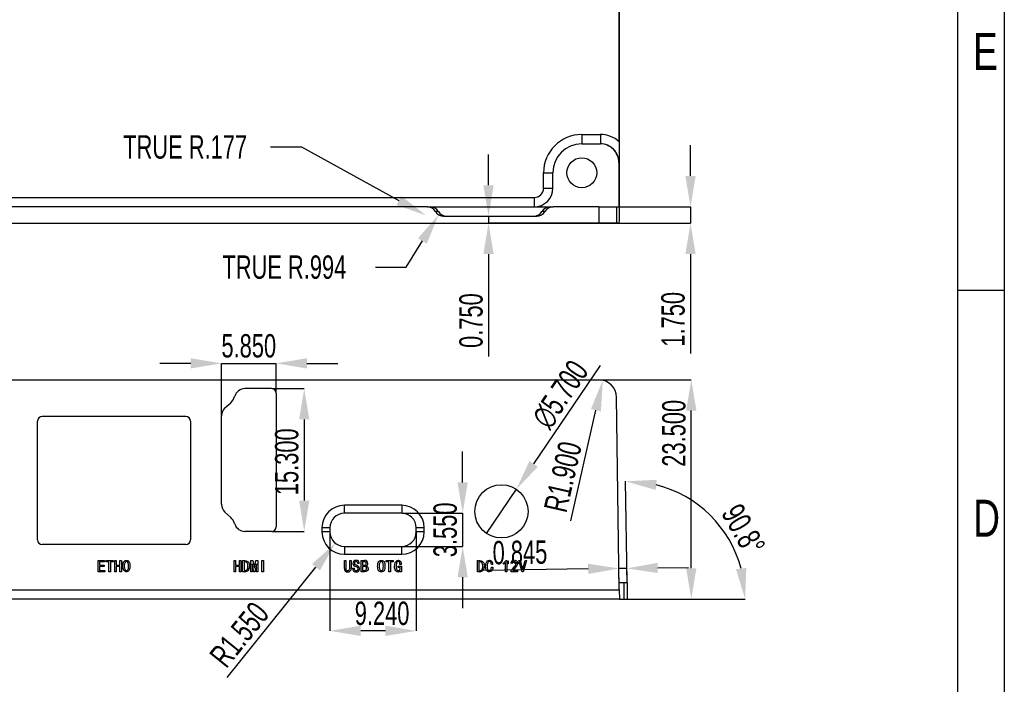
# Model space of a CAD drawing. Header units: millimetres. Extents: x 0 to 210, y 0 to 297.
# Tile 6 of 7: x 105 to 210, y 156 to 227. Entities that reach past the tile are written whole.
import ezdxf

# ---------------------------------------------------------------- set-up
doc = ezdxf.new("R2010")
doc.units = ezdxf.units.MM
doc.header["$PDSIZE"] = -1
doc.styles.add('SLDTEXTSTYLE1', font='TXT', dxfattribs={"width": 0.7})
doc.styles.add('SLDTEXTSTYLE2', font='TXT', dxfattribs={"width": 0.75})
doc.dimstyles.new('SLDDIMSTYLE1', dxfattribs={"dimtxt": 2.5, "dimasz": 3.302, "dimexe": 0, "dimexo": 0.0625, "dimtad": 1, "dimdec": 3, "dimrnd": 1e-09, "dimzin": 0, "dimdsep": 46, "dimtxsty": 'SLDTEXTSTYLE1', "dimsah": 1, "dimcen": 0.09, "dimadec": 0, "dimazin": 0, "dimtfac": 1, "dimtdec": 3, "dimtmove": 0, "dimatfit": 0, "dimfxl": 1, "dimfrac": 2, "dimtolj": 1, "dimtzin": 12, "dimarcsym": 0})
doc.dimstyles.new('SLDDIMSTYLE10', dxfattribs={"dimtxt": 2.5, "dimasz": 3.302, "dimexe": 0, "dimexo": 0.0625, "dimtad": 1, "dimdec": 4, "dimzin": 12, "dimdsep": 46, "dimtxsty": 'SLDTEXTSTYLE1', "dimsah": 1, "dimcen": 0.09, "dimadec": 3, "dimazin": 3, "dimtfac": 1, "dimtdec": 3, "dimtofl": 0, "dimtmove": 0, "dimatfit": 3, "dimfxl": 1, "dimfrac": 2, "dimtolj": 1, "dimtzin": 12, "dimarcsym": 0})
doc.dimstyles.new('SLDDIMSTYLE11', dxfattribs={"dimtxt": 2.5, "dimasz": 3.302, "dimexe": 0, "dimexo": 0.0625, "dimtad": 1, "dimdec": 3, "dimrnd": 1e-09, "dimzin": 4, "dimdsep": 46, "dimtxsty": 'SLDTEXTSTYLE1', "dimsah": 1, "dimcen": 0, "dimadec": 0, "dimazin": 1, "dimtfac": 1, "dimtdec": 3, "dimtofl": 0, "dimtmove": 0, "dimatfit": 3, "dimfxl": 1, "dimfrac": 2, "dimtolj": 1, "dimtzin": 12, "dimarcsym": 0})
doc.dimstyles.new('SLDDIMSTYLE12', dxfattribs={"dimtxt": 2.5, "dimasz": 3.302, "dimexe": 0, "dimexo": 0.0625, "dimtad": 1, "dimdec": 3, "dimrnd": 1e-09, "dimzin": 4, "dimdsep": 46, "dimtxsty": 'SLDTEXTSTYLE1', "dimblk1": 'NONE', "dimsah": 1, "dimcen": 0, "dimadec": 0, "dimazin": 1, "dimtfac": 1, "dimtdec": 3, "dimtmove": 0, "dimatfit": 3, "dimldrblk": 'NONE', "dimfxl": 1, "dimfrac": 2, "dimtolj": 1, "dimtzin": 12, "dimarcsym": 0})
doc.dimstyles.new('SLDDIMSTYLE13', dxfattribs={"dimtxt": 2.5, "dimasz": 3.302, "dimexe": 0, "dimexo": 0.0625, "dimtad": 1, "dimdec": 3, "dimrnd": 1e-09, "dimzin": 4, "dimdsep": 46, "dimtxsty": 'SLDTEXTSTYLE1', "dimsah": 1, "dimcen": 0, "dimadec": 0, "dimazin": 1, "dimtfac": 1, "dimtdec": 3, "dimtofl": 0, "dimtmove": 1, "dimatfit": 3, "dimfxl": 1, "dimfrac": 2, "dimtolj": 1, "dimtzin": 12, "dimarcsym": 0})
doc.dimstyles.new('SLDDIMSTYLE5', dxfattribs={"dimtxt": 2.5, "dimasz": 3.302, "dimexe": 0, "dimexo": 0.0625, "dimtad": 1, "dimdec": 3, "dimrnd": 1e-09, "dimzin": 4, "dimdsep": 46, "dimtxsty": 'SLDTEXTSTYLE1', "dimsah": 1, "dimcen": 0.09, "dimadec": 0, "dimazin": 1, "dimtfac": 1, "dimtdec": 3, "dimtmove": 0, "dimatfit": 0, "dimfxl": 1, "dimfrac": 2, "dimtolj": 1, "dimtzin": 12, "dimarcsym": 0})
doc.dimstyles.new('SLDDIMSTYLE6', dxfattribs={"dimtxt": 2.5, "dimasz": 3.302, "dimexe": 0, "dimexo": 0.0625, "dimtad": 0, "dimtih": 1, "dimtoh": 1, "dimdec": 3, "dimrnd": 1e-09, "dimzin": 4, "dimdsep": 46, "dimtxsty": 'SLDTEXTSTYLE1', "dimsah": 1, "dimcen": 0, "dimadec": 0, "dimazin": 1, "dimtfac": 1, "dimtdec": 3, "dimtofl": 0, "dimtmove": 0, "dimatfit": 3, "dimfxl": 1, "dimfrac": 2, "dimtolj": 1, "dimtzin": 12, "dimarcsym": 0})
doc.dimstyles.new('SLDDIMSTYLE8', dxfattribs={"dimtxt": 2.5, "dimasz": 3.302, "dimexe": 0, "dimexo": 0.0625, "dimtad": 1, "dimdec": 3, "dimrnd": 1e-09, "dimdsep": 46, "dimtxsty": 'SLDTEXTSTYLE1', "dimsah": 1, "dimcen": 0.09, "dimadec": 0, "dimazin": 2, "dimtfac": 1, "dimtdec": 3, "dimtmove": 0, "dimatfit": 0, "dimfxl": 1, "dimfrac": 2, "dimtolj": 1, "dimtzin": 12, "dimarcsym": 0})

# ---------------------------------------------------------------- blocks, each defined once
blk = doc.blocks.new('_D_7')
at = {"color": 0, "linetype": 'Continuous', "lineweight": -2, "transparency": 16777216}
for p, q in [((176.39, 210.73), (176.39, 214.03)), ((168.77, 207.43), (176.39, 207.43)), ((176.39, 207.43), (176.39, 205.68)), ((166.63, 205.68), (176.39, 205.68)), ((176.39, 202.37), (176.39, 191.7))]:
    blk.add_line(p, q, dxfattribs=at)
at = {"color": 0, "linetype": 'Continuous', "transparency": 16777216}
for points in [[(175.84, 210.73), (176.94, 210.73), (176.39, 207.43)], [(175.84, 202.37), (176.94, 202.37), (176.39, 205.68)]]:
    blk.add_solid(points, dxfattribs=at)
at = {"layer": 'Defpoints', "color": 0, "linetype": 'Continuous', "transparency": 16777216}
for p in [(168.71, 207.43), (166.57, 205.68), (176.39, 205.68)]:
    blk.add_point(p, dxfattribs=at)
at = {"color": 0, "linetype": 'Continuous', "lineweight": -3, "transparency": 16777216, "insert": (173.26, 195.38), "char_height": 2.5, "attachment_point": 2, "rotation": 90, "style": 'SLDTEXTSTYLE1'}
blk.add_mtext('\\A1;1.750', dxfattribs=at)
blk = doc.blocks.new('_D_8')
at = {"color": 0, "linetype": 'Continuous', "lineweight": -2, "transparency": 16777216}
for p, q in [((154.75, 209.73), (154.75, 213.03)), ((150, 206.43), (154.75, 206.43)), ((154.75, 206.43), (154.75, 205.68)), ((166.5, 205.68), (154.75, 205.68)), ((154.75, 202.37), (154.75, 191.4))]:
    blk.add_line(p, q, dxfattribs=at)
at = {"color": 0, "linetype": 'Continuous', "transparency": 16777216}
for points in [[(154.2, 209.73), (155.3, 209.73), (154.75, 206.43)], [(154.2, 202.37), (155.3, 202.37), (154.75, 205.68)]]:
    blk.add_solid(points, dxfattribs=at)
at = {"layer": 'Defpoints', "color": 0, "linetype": 'Continuous', "transparency": 16777216}
for p in [(149.93, 206.43), (154.75, 205.68), (166.57, 205.68)]:
    blk.add_point(p, dxfattribs=at)
at = {"color": 0, "linetype": 'Continuous', "lineweight": -3, "transparency": 16777216, "insert": (151.62, 195.24), "char_height": 2.5, "attachment_point": 2, "rotation": 90, "style": 'SLDTEXTSTYLE1'}
blk.add_mtext('\\A1;0.750', dxfattribs=at)
blk = doc.blocks.new('_D_9')
at = {"color": 0, "linetype": 'Continuous', "lineweight": -2, "transparency": 16777216}
for p, q in [((145.93, 200.97), (147.67, 203.77)), ((142.63, 200.97), (145.93, 200.97))]:
    blk.add_line(p, q, dxfattribs=at)
at = {"color": 0, "linetype": 'Continuous', "transparency": 16777216}
blk.add_solid([(147.2, 204.06), (148.14, 203.48), (149.41, 206.58)], dxfattribs=at)
at = {"layer": 'Defpoints', "color": 0, "linetype": 'Continuous', "transparency": 16777216}
for p in [(149.93, 207.43), (149.41, 206.58)]:
    blk.add_point(p, dxfattribs=at)
at = {"color": 0, "linetype": 'Continuous', "lineweight": -3, "transparency": 16777216, "insert": (126.25, 202.22), "char_height": 2.5, "attachment_point": 1, "style": 'SLDTEXTSTYLE1'}
blk.add_mtext('\\A1;TRUE R.994', dxfattribs=at)
blk = doc.blocks.new('_D_10')
at = {"color": 0, "linetype": 'Continuous', "lineweight": -2, "transparency": 16777216}
for p, q in [((131.41, 213.84), (134.71, 213.84)), ((134.71, 213.84), (145.15, 208.1))]:
    blk.add_line(p, q, dxfattribs=at)
at = {"color": 0, "linetype": 'Continuous', "transparency": 16777216}
blk.add_solid([(145.42, 208.58), (144.89, 207.62), (148.05, 206.51)], dxfattribs=at)
at = {"layer": 'Defpoints', "color": 0, "linetype": 'Continuous', "transparency": 16777216}
for p in [(148.05, 206.51), (148.2, 206.43)]:
    blk.add_point(p, dxfattribs=at)
at = {"color": 0, "linetype": 'Continuous', "lineweight": -3, "transparency": 16777216, "insert": (115.62, 215.09), "char_height": 2.5, "attachment_point": 1, "style": 'SLDTEXTSTYLE1'}
blk.add_mtext('\\A1;TRUE R.177', dxfattribs=at)
blk = doc.blocks.new('_D_17')
at = {"color": 0, "linetype": 'Continuous', "lineweight": -2, "transparency": 16777216}
for p, q in [((122.85, 190.66), (119.54, 190.66)), ((126.15, 185.1), (126.15, 190.66)), ((126.15, 190.66), (132, 190.66)), ((132, 187.52), (132, 190.66)), ((135.3, 190.66), (138.6, 190.66))]:
    blk.add_line(p, q, dxfattribs=at)
at = {"color": 0, "linetype": 'Continuous', "transparency": 16777216}
for points in [[(122.85, 191.21), (122.85, 190.11), (126.15, 190.66)], [(135.3, 191.21), (135.3, 190.11), (132, 190.66)]]:
    blk.add_solid(points, dxfattribs=at)
at = {"layer": 'Defpoints', "color": 0, "linetype": 'Continuous', "transparency": 16777216}
for p in [(132, 190.66), (132, 187.46), (126.15, 185.04)]:
    blk.add_point(p, dxfattribs=at)
at = {"color": 0, "linetype": 'Continuous', "lineweight": -3, "transparency": 16777216, "insert": (129.07, 193.79), "char_height": 2.5, "attachment_point": 2, "style": 'SLDTEXTSTYLE1'}
blk.add_mtext('\\A1;5.850', dxfattribs=at)
blk = doc.blocks.new('_D_18')
at = {"color": 0, "linetype": 'Continuous', "lineweight": -2, "transparency": 16777216}
for p, q in [((131.56, 187.96), (135.01, 187.96)), ((135.01, 184.65), (135.01, 175.96)), ((131.56, 172.66), (135.01, 172.66))]:
    blk.add_line(p, q, dxfattribs=at)
at = {"color": 0, "linetype": 'Continuous', "transparency": 16777216}
for points in [[(134.46, 184.65), (135.56, 184.65), (135.01, 187.96)], [(134.46, 175.96), (135.56, 175.96), (135.01, 172.66)]]:
    blk.add_solid(points, dxfattribs=at)
at = {"layer": 'Defpoints', "color": 0, "linetype": 'Continuous', "transparency": 16777216}
for p in [(131.5, 187.96), (131.5, 172.66), (135.01, 172.66)]:
    blk.add_point(p, dxfattribs=at)
at = {"color": 0, "linetype": 'Continuous', "lineweight": -3, "transparency": 16777216, "insert": (131.88, 180.12), "char_height": 2.5, "attachment_point": 2, "rotation": 90, "style": 'SLDTEXTSTYLE1'}
blk.add_mtext('\\A1;15.300', dxfattribs=at)
blk = doc.blocks.new('_D_19')
at = {"color": 0, "linetype": 'Continuous', "lineweight": -2, "transparency": 16777216}
for p, q in [((151.98, 177.91), (151.98, 181.21)), ((145.52, 174.61), (151.98, 174.61)), ((151.98, 174.61), (151.98, 171.06)), ((145.52, 171.06), (151.98, 171.06)), ((151.98, 167.75), (151.98, 164.45))]:
    blk.add_line(p, q, dxfattribs=at)
at = {"color": 0, "linetype": 'Continuous', "transparency": 16777216}
for points in [[(151.43, 177.91), (152.53, 177.91), (151.98, 174.61)], [(151.43, 167.75), (152.53, 167.75), (151.98, 171.06)]]:
    blk.add_solid(points, dxfattribs=at)
at = {"layer": 'Defpoints', "color": 0, "linetype": 'Continuous', "transparency": 16777216}
for p in [(145.45, 174.61), (145.45, 171.06), (151.98, 171.06)]:
    blk.add_point(p, dxfattribs=at)
at = {"color": 0, "linetype": 'Continuous', "lineweight": -3, "transparency": 16777216, "insert": (148.85, 172.83), "char_height": 2.5, "attachment_point": 2, "rotation": 90, "style": 'SLDTEXTSTYLE1'}
blk.add_mtext('\\A1;3.550', dxfattribs=at)
blk = doc.blocks.new('_D_20')
at = {"color": 0, "linetype": 'Continuous', "lineweight": -2, "transparency": 16777216}
for p, q in [((137.76, 172.54), (137.76, 162.01)), ((147, 172.54), (147, 162.01)), ((143.7, 162.01), (141.06, 162.01))]:
    blk.add_line(p, q, dxfattribs=at)
at = {"color": 0, "linetype": 'Continuous', "transparency": 16777216}
for points in [[(141.06, 162.56), (141.06, 161.46), (137.76, 162.01)], [(143.7, 162.56), (143.7, 161.46), (147, 162.01)]]:
    blk.add_solid(points, dxfattribs=at)
at = {"layer": 'Defpoints', "color": 0, "linetype": 'Continuous', "transparency": 16777216}
for p in [(137.76, 172.61), (147, 172.61), (137.76, 162.01)]:
    blk.add_point(p, dxfattribs=at)
at = {"color": 0, "linetype": 'Continuous', "lineweight": -3, "transparency": 16777216, "insert": (143.35, 165.14), "char_height": 2.5, "attachment_point": 2, "style": 'SLDTEXTSTYLE1'}
blk.add_mtext('\\A1;9.240', dxfattribs=at)
blk = doc.blocks.new('_D_21')
at = {"color": 0, "linetype": 'Continuous', "lineweight": -2, "transparency": 16777216}
blk.add_line((126.75, 157.02), (136.27, 168.83), dxfattribs=at)
at = {"color": 0, "linetype": 'Continuous', "transparency": 16777216}
blk.add_solid([(135.84, 169.17), (136.7, 168.48), (138.34, 171.4)], dxfattribs=at)
at = {"layer": 'Defpoints', "color": 0, "linetype": 'Continuous', "transparency": 16777216}
for p in [(139.31, 172.61), (138.34, 171.4)]:
    blk.add_point(p, dxfattribs=at)
at = {"color": 0, "linetype": 'Continuous', "lineweight": -3, "transparency": 16777216, "insert": (124.71, 159.46), "char_height": 2.5, "attachment_point": 1, "rotation": 51.1338, "style": 'SLDTEXTSTYLE1'}
blk.add_mtext('\\A1;R1.550', dxfattribs=at)
blk = doc.blocks.new('_D_22')
at = {"color": 0, "linetype": 'Continuous', "lineweight": -2, "transparency": 16777216}
for p, q in [((166.72, 190.43), (159.58, 179.9)), ((154.53, 172.45), (157.73, 177.17))]:
    blk.add_line(p, q, dxfattribs=at)
at = {"color": 0, "linetype": 'Continuous', "transparency": 16777216}
blk.add_solid([(159.13, 180.21), (160.04, 179.59), (157.73, 177.17)], dxfattribs=at)
at = {"layer": 'Defpoints', "color": 0, "linetype": 'Continuous', "transparency": 16777216}
for p in [(157.73, 177.17), (154.53, 172.45)]:
    blk.add_point(p, dxfattribs=at)
at = {"color": 0, "linetype": 'Continuous', "lineweight": -3, "transparency": 16777216, "insert": (159.2, 184.9), "char_height": 2.5, "attachment_point": 1, "rotation": 55.8664, "style": 'SLDTEXTSTYLE1'}
blk.add_mtext('\\A1;∅5.700', dxfattribs=at)
blk = doc.blocks.new('_None')
blk = doc.blocks.new('_D_23')
at = {"color": 0, "linetype": 'Continuous', "lineweight": -2, "transparency": 16777216}
blk.add_line((163.56, 173.81), (166.25, 185.64), dxfattribs=at)
at = {"color": 0, "linetype": 'Continuous', "transparency": 16777216}
blk.add_solid([(165.72, 185.76), (166.79, 185.52), (166.99, 188.86)], dxfattribs=at)
at = {"layer": 'Defpoints', "color": 0, "linetype": 'Continuous', "transparency": 16777216}
for p in [(166.99, 188.86), (166.57, 187.01)]:
    blk.add_point(p, dxfattribs=at)
at = {"color": 0, "linetype": 'Continuous', "lineweight": -3, "transparency": 16777216, "insert": (160.65, 175.11), "char_height": 2.5, "attachment_point": 1, "rotation": 77.1541, "style": 'SLDTEXTSTYLE1'}
blk.add_mtext('\\A1;R1.900', dxfattribs=at)
blk = doc.blocks.new('_D_24')
at = {"color": 0, "linetype": 'Continuous', "lineweight": -2, "transparency": 16777216}
for p, q in [((172.87, 168.75), (176.17, 168.8)), ((165.42, 168.65), (154.16, 168.49)), ((169.57, 168.7), (168.72, 168.69)), ((168.75, 166.47), (168.72, 168.69)), ((169.59, 167.27), (169.57, 168.7))]:
    blk.add_line(p, q, dxfattribs=at)
at = {"color": 0, "linetype": 'Continuous', "transparency": 16777216}
for points in [[(165.41, 169.2), (165.43, 168.1), (168.72, 168.69)], [(172.86, 169.3), (172.88, 168.2), (169.57, 168.7)]]:
    blk.add_solid(points, dxfattribs=at)
at = {"layer": 'Defpoints', "color": 0, "linetype": 'Continuous', "transparency": 16777216}
for p in [(169.57, 168.7), (169.59, 167.21), (168.75, 166.41)]:
    blk.add_point(p, dxfattribs=at)
at = {"color": 0, "linetype": 'Continuous', "lineweight": -3, "transparency": 16777216, "insert": (158.1, 171.67), "char_height": 2.5, "attachment_point": 2, "rotation": 0.8, "style": 'SLDTEXTSTYLE1'}
blk.add_mtext('\\A1;0.845', dxfattribs=at)
blk = doc.blocks.new('_D_25')
at = {"color": 0, "linetype": 'Continuous', "lineweight": -2, "transparency": 16777216}
for p, q in [((166.63, 188.91), (176.47, 188.91)), ((176.47, 168.71), (176.47, 185.6)), ((168.83, 165.41), (176.47, 165.41))]:
    blk.add_line(p, q, dxfattribs=at)
at = {"color": 0, "linetype": 'Continuous', "transparency": 16777216}
for points in [[(175.92, 185.6), (177.02, 185.6), (176.47, 188.91)], [(175.92, 168.71), (177.02, 168.71), (176.47, 165.41)]]:
    blk.add_solid(points, dxfattribs=at)
at = {"layer": 'Defpoints', "color": 0, "linetype": 'Continuous', "transparency": 16777216}
for p in [(166.57, 188.91), (176.47, 188.91), (168.77, 165.41)]:
    blk.add_point(p, dxfattribs=at)
at = {"color": 0, "linetype": 'Continuous', "lineweight": -3, "transparency": 16777216, "insert": (173.35, 183.17), "char_height": 2.5, "attachment_point": 2, "rotation": 90, "style": 'SLDTEXTSTYLE1'}
blk.add_mtext('\\A1;23.500', dxfattribs=at)
blk = doc.blocks.new('_D_26')
at = {"color": 0, "linetype": 'Continuous', "lineweight": -2, "transparency": 16777216}
for p, q in [((169.59, 167.27), (169.44, 178.03)), ((169.68, 165.41), (182.24, 165.41))]:
    blk.add_line(p, q, dxfattribs=at)
blk.add_arc((169.61, 165.41), 12.63, 15.0236, 75.7764, dxfattribs=at)
at = {"color": 0, "linetype": 'Continuous', "transparency": 16777216}
for points in [[(172.65, 177.1), (172.78, 178.19), (169.44, 178.03)], [(182.36, 168.75), (181.26, 168.61), (182.24, 165.41)]]:
    blk.add_solid(points, dxfattribs=at)
at = {"layer": 'Defpoints', "color": 0, "linetype": 'Continuous', "transparency": 16777216}
for p in [(175.83, 176.4), (169.59, 167.21), (41.82, 165.41), (168.77, 165.41), (169.61, 165.41)]:
    blk.add_point(p, dxfattribs=at)
at = {"color": 0, "linetype": 'Continuous', "lineweight": -3, "transparency": 16777216, "insert": (181.79, 175.86), "char_height": 2.5, "attachment_point": 1, "rotation": 299.6273, "style": 'SLDTEXTSTYLE1'}
blk.add_mtext('\\A1;90.8°', dxfattribs=at)

msp = doc.modelspace()

# ---------------------------------------------------------------- linework, layer by layer
at = {"color": 7, "linetype": 'Continuous', "lineweight": -3}
for p, q in [((210, 297), (210, 0)), ((205, 292), (205, 5)), ((168.74259, 214.3985), (168.74259, 250.40352)), ((168.76773, 206.675), (168.76773, 250.58188)), ((164.7426, 215.175), (166.72843, 215.175)), ((164.7426, 215.175), (164.7426, 214.175)), ((166.72843, 215.175), (166.72843, 214.175)), ((164.7426, 214.175), (166.70749, 214.175)), ((166.70749, 214.175), (166.72843, 214.175)), ((168.70768, 212.175), (168.70768, 207.425)), ((168.72882, 212.175), (168.70768, 212.175)), ((160.6426, 209.425), (160.6426, 211.075)), ((160.6426, 211.075), (161.6426, 211.075)), ((161.6426, 209.425), (161.6426, 211.075)), ((160.6426, 209.425), (161.6426, 209.425)), ((50.8426, 208.425), (159.6426, 208.425)), ((159.6426, 208.425), (159.6426, 207.425)), ((148.20044, 207.425), (44.01928, 207.425)), ((148.20044, 207.425), (148.5251, 207.425)), ((148.5251, 207.425), (161.3401, 207.425)), ((149.39126, 206.925), (149.0666, 206.925)), ((160.79861, 206.925), (160.47394, 206.925)), ((161.3401, 207.425), (161.66477, 207.425)), ((166.56593, 207.425), (161.66477, 207.425)), ((166.56593, 207.425), (166.56593, 205.675)), ((166.56593, 207.425), (168.46574, 207.425)), ((168.46574, 207.425), (168.46574, 205.675)), ((168.46574, 207.425), (168.70768, 207.425)), ((44.01928, 205.675), (166.56593, 205.675)), ((149.93276, 206.425), (159.93245, 206.425)), ((168.46574, 205.675), (166.56593, 205.675)), ((168.75376, 205.675), (168.46574, 205.675)), ((205, 198.5), (210, 198.5)), ((44.01928, 188.90652), (166.56593, 188.90652)), ((131.4976, 187.95652), (128.66405, 187.95652)), ((127.55103, 187.10091), (127.56743, 187.15282)), ((131.9976, 187.45652), (131.9976, 173.15652)), ((168.75376, 166.40652), (168.46574, 187.03305)), ((126.52052, 185.8843), (127.13425, 186.44688)), ((122.3226, 184.95652), (106.9426, 184.95652)), ((126.1476, 175.57647), (126.1476, 185.03657)), ((106.4426, 171.75652), (106.4426, 184.45652)), ((122.8226, 184.45652), (122.8226, 171.75652)), ((145.45261, 175.45652), (139.31261, 175.45652)), ((139.31261, 174.60652), (139.31261, 175.45652)), ((145.45261, 175.45652), (145.45261, 174.60652)), ((127.13425, 174.16616), (126.52052, 174.72874)), ((145.45261, 174.60652), (139.31261, 174.60652)), ((127.56743, 173.46022), (127.55103, 173.51212)), ((136.91261, 173.05652), (136.91261, 172.60652)), ((137.76261, 173.05652), (136.91261, 173.05652)), ((137.76261, 173.05652), (137.76261, 172.60652)), ((147.00261, 172.60652), (147.00261, 173.05652)), ((147.85261, 173.05652), (147.00261, 173.05652)), ((147.85261, 172.60652), (147.85261, 173.05652)), ((131.4976, 172.65652), (128.66405, 172.65652)), ((137.76261, 172.60652), (136.91261, 172.60652)), ((147.85261, 172.60652), (147.00261, 172.60652)), ((122.3226, 171.25652), (106.9426, 171.25652)), ((139.31261, 171.05652), (139.31261, 170.20652)), ((139.31261, 171.05652), (145.45261, 171.05652)), ((145.45261, 170.20652), (145.45261, 171.05652)), ((139.31261, 170.20652), (145.45261, 170.20652)), ((112.93086, 168.34161), (112.93086, 169.54161)), ((112.93086, 169.54161), (113.61156, 169.54161)), ((113.61156, 169.40827), (113.09226, 169.40827)), ((113.09226, 169.40827), (113.09226, 169.03634)), ((113.09226, 169.03634), (113.56945, 169.03634)), ((113.56945, 168.90301), (113.09226, 168.90301)), ((113.09226, 168.90301), (113.09226, 168.47494)), ((113.56945, 169.03634), (113.56945, 168.90301)), ((113.61156, 169.54161), (113.61156, 169.40827)), ((113.80805, 169.40827), (113.80805, 169.54161)), ((113.80805, 169.54161), (114.53086, 169.54161)), ((114.08875, 169.40827), (113.80805, 169.40827)), ((114.08875, 168.34161), (114.08875, 169.40827)), ((114.53086, 169.40827), (114.25015, 169.40827)), ((114.25015, 169.40827), (114.25015, 168.34161)), ((114.53086, 169.54161), (114.53086, 169.40827)), ((114.70629, 168.34161), (114.70629, 169.54161)), ((114.70629, 169.54161), (114.8677, 169.54161)), ((114.8677, 169.54161), (114.8677, 169.03634)), ((114.8677, 169.03634), (115.2677, 169.03634)), ((115.2677, 168.90301), (114.8677, 168.90301)), ((114.8677, 168.90301), (114.8677, 168.34161)), ((115.2677, 169.03634), (115.2677, 169.54161)), ((115.2677, 169.54161), (115.4291, 169.54161)), ((115.2677, 168.34161), (115.2677, 168.90301)), ((115.4291, 169.54161), (115.4291, 168.34161)), ((127.4998, 168.34161), (127.4998, 169.54161)), ((127.4998, 169.54161), (127.66121, 169.54161)), ((127.66121, 169.54161), (127.66121, 169.03634)), ((127.66121, 169.03634), (128.06121, 169.03634)), ((128.06121, 168.90301), (127.66121, 168.90301)), ((127.66121, 168.90301), (127.66121, 168.34161)), ((128.06121, 169.03634), (128.06121, 169.54161)), ((128.06121, 169.54161), (128.22261, 169.54161)), ((128.06121, 168.34161), (128.06121, 168.90301)), ((128.22261, 169.54161), (128.22261, 168.34161)), ((128.39805, 168.34161), (128.39805, 169.54161)), ((128.39805, 169.54161), (128.63665, 169.54161)), ((128.63665, 169.40827), (128.55945, 169.40827)), ((128.55945, 169.40827), (128.55945, 168.47494)), ((129.28226, 168.34161), (129.28226, 169.54161)), ((129.28226, 169.54161), (129.4998, 169.54161)), ((129.43665, 169.19775), (129.42261, 169.19775)), ((129.42261, 169.19775), (129.42261, 168.34161)), ((129.60507, 168.34161), (129.43665, 169.19775)), ((129.4998, 169.54161), (129.65419, 168.74862)), ((129.66822, 168.74862), (129.82261, 169.54161)), ((129.88577, 169.19775), (129.71735, 168.34161)), ((129.82261, 169.54161), (130.04015, 169.54161)), ((129.8998, 169.19775), (129.88577, 169.19775)), ((129.8998, 168.34161), (129.8998, 169.19775)), ((130.04015, 169.54161), (130.04015, 168.34161)), ((130.47524, 168.34161), (130.47524, 169.54161)), ((130.47524, 169.54161), (130.63665, 169.54161)), ((130.63665, 169.54161), (130.63665, 168.34161)), ((139.3098, 168.69248), (139.3098, 169.54161)), ((139.3098, 169.54161), (139.47121, 169.54161)), ((139.47121, 169.54161), (139.47121, 168.69248)), ((139.87822, 168.69248), (139.87822, 169.54161)), ((139.87822, 169.54161), (140.03963, 169.54161)), ((140.03963, 169.54161), (140.03963, 168.69248)), ((140.9098, 169.21178), (140.7484, 169.21178)), ((141.10629, 168.34161), (141.10629, 169.54161)), ((141.10629, 169.54161), (141.47121, 169.54161)), ((141.47822, 169.40827), (141.2677, 169.40827)), ((141.2677, 169.40827), (141.2677, 169.03634)), ((141.2677, 169.03634), (141.47121, 169.03634)), ((141.45015, 168.90301), (141.2677, 168.90301)), ((141.2677, 168.90301), (141.2677, 168.47494)), ((143.80103, 169.40827), (143.80103, 169.54161)), ((143.80103, 169.54161), (144.52384, 169.54161)), ((144.08173, 169.40827), (143.80103, 169.40827)), ((144.08173, 168.34161), (144.08173, 169.40827)), ((144.52384, 169.40827), (144.24314, 169.40827)), ((144.24314, 169.40827), (144.24314, 168.34161)), ((144.52384, 169.54161), (144.52384, 169.40827)), ((145.06419, 168.81178), (145.06419, 168.94512)), ((145.06419, 168.94512), (145.42208, 168.94512)), ((145.28173, 168.81178), (145.06419, 168.81178)), ((145.42208, 169.12757), (145.2677, 169.12757)), ((145.28173, 168.73459), (145.28173, 168.81178)), ((145.42208, 168.94512), (145.42208, 168.32757)), ((153.5598, 168.34161), (153.5598, 169.54161)), ((153.5598, 169.54161), (153.7984, 169.54161)), ((153.7984, 169.40827), (153.72121, 169.40827)), ((153.72121, 169.40827), (153.72121, 168.47494)), ((155.20893, 169.11354), (155.05454, 169.11354)), ((155.05454, 168.8188), (155.21594, 168.8188)), ((156.33875, 169.14161), (156.33875, 169.27494)), ((156.57033, 168.34862), (156.57033, 169.31704)), ((156.62647, 169.55564), (156.71068, 169.55564)), ((156.71068, 169.55564), (156.71068, 168.34862)), ((157.26507, 169.22582), (157.13173, 169.24687)), ((158.33875, 168.32757), (157.98787, 169.54161)), ((157.98787, 169.54161), (158.15629, 169.54161)), ((158.15629, 169.54161), (158.40191, 168.62231)), ((158.41594, 168.62231), (158.66156, 169.54161)), ((158.82998, 169.54161), (158.4791, 168.32757)), ((158.66156, 169.54161), (158.82998, 169.54161)), ((113.64665, 168.34161), (112.93086, 168.34161)), ((113.09226, 168.47494), (113.64665, 168.47494)), ((113.64665, 168.47494), (113.64665, 168.34161)), ((114.25015, 168.34161), (114.08875, 168.34161)), ((114.8677, 168.34161), (114.70629, 168.34161)), ((115.4291, 168.34161), (115.2677, 168.34161)), ((127.66121, 168.34161), (127.4998, 168.34161)), ((128.22261, 168.34161), (128.06121, 168.34161)), ((128.63665, 168.34161), (128.39805, 168.34161)), ((128.55945, 168.47494), (128.63665, 168.47494)), ((129.42261, 168.34161), (129.28226, 168.34161)), ((129.71735, 168.34161), (129.60507, 168.34161)), ((129.65419, 168.74862), (129.66822, 168.74862)), ((130.04015, 168.34161), (129.8998, 168.34161)), ((130.63665, 168.34161), (130.47524, 168.34161)), ((140.19401, 168.67143), (140.19401, 168.72055)), ((140.19401, 168.72055), (140.35542, 168.72055)), ((140.35542, 168.72055), (140.35542, 168.67845)), ((141.45717, 168.34161), (141.10629, 168.34161)), ((141.2677, 168.47494), (141.4291, 168.47494)), ((144.24314, 168.34161), (144.08173, 168.34161)), ((145.30279, 168.32757), (145.28173, 168.42582)), ((145.42208, 168.32757), (145.30279, 168.32757)), ((153.7984, 168.34161), (153.5598, 168.34161)), ((153.72121, 168.47494), (153.7984, 168.47494)), ((156.71068, 168.34862), (156.57033, 168.34862)), ((157.1598, 168.34862), (157.1598, 168.37669)), ((157.86858, 168.34862), (157.1598, 168.34862)), ((157.36331, 168.47494), (157.86858, 168.47494)), ((157.86858, 168.47494), (157.86858, 168.34862)), ((158.4791, 168.32757), (158.33875, 168.32757)), ((158.40191, 168.62231), (158.41594, 168.62231)), ((169.23333, 167.20652), (169.23333, 165.40652)), ((41.83145, 166.40652), (168.75376, 166.40652)), ((168.75376, 166.40652), (168.76773, 165.40652)), ((168.76773, 165.40652), (41.81749, 165.40652))]:
    msp.add_line(p, q, dxfattribs=at)
at = {"color": 7, "linetype": 'Continuous', "lineweight": -3, "flags": 128}
for points in [[(115.5905, 169.01867), (115.60186, 169.15241), (115.63169, 169.28314), (115.6915, 169.40295), (115.75734, 169.47895), (115.84058, 169.53492), (115.93758, 169.56049), (116.05008, 169.55379), (116.15025, 169.50248), (116.2269, 169.4195), (116.28069, 169.32004), (116.31854, 169.17414), (116.33242, 169.02377), (116.33181, 168.87274), (116.32028, 168.73902), (116.29235, 168.60782), (116.23942, 168.48479), (116.1757, 168.40725), (116.09141, 168.35281), (115.99448, 168.32721), (115.88292, 168.34221), (115.78286, 168.39466), (115.70156, 168.47294), (115.6493, 168.57316), (115.59475, 168.79229), (115.59051, 169.01867)], [(115.73787, 169.06077), (115.73035, 168.89534), (115.74886, 168.73089), (115.80531, 168.57584), (115.85721, 168.51163), (115.92827, 168.47012), (115.9829, 168.46434), (116.03569, 168.47977), (116.11713, 168.55251), (116.17139, 168.68869), (116.19265, 168.83427), (116.19201, 168.99995), (116.17963, 169.16516), (116.12904, 169.32224), (116.08104, 169.38938), (116.00929, 169.42876), (115.95435, 169.43174), (115.90192, 169.4151), (115.822, 169.34022), (115.76372, 169.20565), (115.73787, 169.06077)], [(128.63663, 169.54161), (128.80501, 169.52358), (128.95935, 169.45549), (129.0687, 169.3277), (129.11447, 169.20275), (129.1359, 169.07124), (129.14191, 168.9381)], [(128.63663, 168.47494), (128.7187, 168.48172), (128.79724, 168.50615), (128.86571, 168.55152), (128.91596, 168.61645), (128.95284, 168.7197), (128.96924, 168.8283), (128.97349, 168.9381)], [(128.97348, 168.9381), (128.96916, 169.04872), (128.95269, 169.15815), (128.91573, 169.26225), (128.86612, 169.32848), (128.79813, 169.37566), (128.71928, 169.4011), (128.63665, 169.40827)], [(140.38347, 169.24687), (140.40418, 169.16346), (140.46523, 169.10317), (140.62208, 169.02933)], [(141.68874, 168.6995), (141.66968, 168.79645), (141.60055, 168.86573), (141.52775, 168.89398), (141.45015, 168.90301)], [(142.87469, 168.94512), (142.87978, 169.08201), (142.8988, 169.21763), (142.94042, 169.34793), (142.99523, 169.43452), (143.07211, 169.50223), (143.16595, 169.54314), (143.2677, 169.55564)], [(143.2677, 168.32757), (143.16535, 168.34058), (143.07136, 168.38274), (142.99496, 168.45196), (142.94063, 168.53965), (142.89902, 168.67087), (142.87984, 168.80735), (142.87472, 168.94512)], [(143.04311, 168.94512), (143.04823, 168.79732), (143.07003, 168.65117), (143.09448, 168.58147), (143.13739, 168.52151), (143.19614, 168.47721), (143.2677, 168.4609)], [(143.2677, 169.42231), (143.19664, 169.40684), (143.13751, 169.36414), (143.0942, 169.30532), (143.06969, 169.23637), (143.04815, 169.09156), (143.04314, 168.94512)], [(143.2677, 169.55564), (143.36895, 169.54322), (143.46217, 169.50213), (143.53768, 169.43366), (143.5908, 169.3466), (143.63055, 169.2164), (143.64884, 169.08135), (143.65366, 168.94512)], [(143.48522, 168.94512), (143.48061, 169.09064), (143.46041, 169.23472), (143.43753, 169.30375), (143.39627, 169.36344), (143.33826, 169.4068), (143.2677, 169.42231)], [(143.65364, 168.94512), (143.64879, 168.808), (143.63033, 168.67208), (143.59059, 168.54097), (143.53793, 168.45282), (143.46291, 168.38285), (143.36956, 168.34049), (143.2677, 168.32757)], [(143.2677, 168.4609), (143.33875, 168.47725), (143.39638, 168.52222), (143.43724, 168.58302), (143.46008, 168.6528), (143.48053, 168.79822), (143.48524, 168.94512)], [(144.68522, 168.90301), (144.6985, 169.11595), (144.7522, 169.32198), (144.80463, 169.41475), (144.87869, 169.49117), (144.97292, 169.54026), (145.07822, 169.55564)], [(145.06418, 168.32757), (144.96962, 168.34273), (144.88431, 168.38643), (144.81282, 168.45052), (144.75747, 168.5289), (144.71252, 168.64868), (144.69119, 168.77499), (144.68524, 168.90301)], [(145.07822, 169.42231), (145.00372, 169.40682), (144.94388, 169.35996), (144.9044, 169.29456), (144.88094, 169.22169), (144.85897, 169.07018), (144.85366, 168.91704)], [(144.85366, 168.91704), (144.85999, 168.7757), (144.88659, 168.63692), (144.91526, 168.57234), (144.95932, 168.51715), (145.01662, 168.4761), (145.08524, 168.4609)], [(145.26767, 169.12757), (145.26092, 169.22603), (145.23415, 169.32076), (145.17199, 169.39605), (145.07822, 169.42231)], [(153.79838, 169.54161), (153.96677, 169.52358), (154.1211, 169.45549), (154.23045, 169.3277), (154.27622, 169.20275), (154.29765, 169.07124), (154.30366, 168.9381)], [(153.79838, 168.47494), (153.88046, 168.48172), (153.95899, 168.50615), (154.02747, 168.55152), (154.07772, 168.61645), (154.11459, 168.7197), (154.13099, 168.8283), (154.13524, 168.9381)], [(154.13523, 168.9381), (154.13092, 169.04872), (154.11445, 169.15815), (154.07749, 169.26225), (154.02788, 169.32848), (153.95989, 169.37566), (153.88103, 169.4011), (153.7984, 169.40827)], [(154.44399, 168.90301), (154.45029, 169.04711), (154.47259, 169.18956), (154.51934, 169.32579), (154.57706, 169.41708), (154.65502, 169.49171), (154.7513, 169.54011), (154.85805, 169.55564)], [(154.85103, 168.32757), (154.75298, 168.3403), (154.66218, 168.37937), (154.58491, 168.44114), (154.52407, 168.5191), (154.47429, 168.64116), (154.45059, 168.77106), (154.44401, 168.90301)], [(154.85803, 169.42231), (154.78224, 169.40679), (154.71933, 169.36167), (154.67451, 169.29821), (154.64589, 169.22588), (154.61893, 169.07265), (154.61243, 168.91704)], [(154.61243, 168.91704), (154.61895, 168.77378), (154.64633, 168.6332), (154.67563, 168.56786), (154.7208, 168.51238), (154.78087, 168.4738), (154.85103, 168.4609)], [(155.21593, 168.8188), (155.20573, 168.6908), (155.17643, 168.56592), (155.11553, 168.45349), (154.99762, 168.36015), (154.85103, 168.32757)], [(154.85103, 168.4609), (154.90725, 168.47143), (154.95668, 168.50043), (154.99692, 168.54137), (155.02388, 168.592), (155.04885, 168.70398), (155.05454, 168.8188)], [(155.05452, 169.11354), (155.04778, 169.21671), (155.02084, 169.31628), (154.95662, 169.39569), (154.85805, 169.42231)], [(156.33873, 169.27494), (156.51277, 169.41916), (156.62647, 169.55564)], [(156.57032, 169.31704), (156.44576, 169.21203), (156.33875, 169.14161)], [(157.15978, 168.37669), (157.18542, 168.47185), (157.24325, 168.55187), (157.31369, 168.62159), (157.46567, 168.79896), (157.55035, 168.90926), (157.62832, 169.02437), (157.68836, 169.14946), (157.70495, 169.22661), (157.69669, 169.30479), (157.65682, 169.37238), (157.59244, 169.4174), (157.48881, 169.42687), (157.39093, 169.38945), (157.31321, 169.3192), (157.26507, 169.22582)], [(157.4826, 169.56266), (157.57549, 169.56363), (157.66553, 169.54174), (157.74552, 169.49471), (157.80599, 169.42455), (157.85129, 169.29382), (157.84136, 169.1553), (157.78869, 169.02641), (157.71489, 168.90809), (157.54389, 168.68766), (157.36331, 168.47494)], [(141.42909, 168.47494), (141.50299, 168.47996), (141.57469, 168.49815), (141.63716, 168.53719), (141.67871, 168.61295), (141.68875, 168.6995)], [(141.85715, 168.6995), (141.84626, 168.58501), (141.80359, 168.47866), (141.71875, 168.40228), (141.59205, 168.35495), (141.45717, 168.34161)], [(145.08522, 168.4609), (145.17717, 168.48275), (145.24388, 168.54949), (145.27416, 168.63954), (145.28173, 168.73459)]]:
    msp.add_lwpolyline(points, dxfattribs=at)
at = {"color": 7, "linetype": 'Continuous', "lineweight": -3}
for centre, radius in [((164.7426, 211.075), 1.6), ((156.1328, 174.80652), 2.85)]:
    msp.add_circle(centre, radius, dxfattribs=at)
for centre, radius, start, end in [((164.7426, 211.075), 4.1, 90, 180), ((164.7426, 211.075), 3.1, 90, 180), ((159.6426, 209.425), 2, 270, 0), ((159.6426, 209.425), 1, 270, 0), ((166.56593, 187.00652), 1.9, 0.8, 90), ((128.66405, 186.80652), 1.15, 90, 162.4744316), ((131.4976, 187.45652), 0.5, 0, 90), ((126.12066, 187.55261), 1.5, 312.5104471, 342.4744316), ((127.2976, 185.03657), 1.15, 132.5104471, 180), ((106.9426, 184.45652), 0.5, 90, 180), ((122.3226, 184.45652), 0.5, 0, 90), ((127.2976, 175.57647), 1.15, 180, 227.4895529), ((139.31261, 173.05652), 2.4, 90, 180), ((145.45261, 173.05652), 2.4, 0, 90), ((126.12066, 173.06043), 1.5, 17.5255684, 47.4895529), ((139.31261, 173.05652), 1.55, 90, 180), ((145.45261, 173.05652), 1.55, 0, 90), ((128.66405, 173.80652), 1.15, 197.5255684, 270), ((131.4976, 173.15652), 0.5, 270, 0), ((139.31261, 172.60652), 2.4, 180, 270), ((139.31261, 172.60652), 1.55, 180, 270), ((145.45261, 172.60652), 2.4, 270, 0), ((145.45261, 172.60652), 1.55, 270, 0), ((106.9426, 171.75652), 0.5, 180, 270), ((122.3226, 171.75652), 0.5, 270, 0), ((128.64678, 168.84525), 0.50375, 268.8467199, 10.6207241), ((140.55211, 169.2259), 0.33003, 87.5980496, 180.0141603), ((140.60182, 169.28143), 0.38379, 188.3322506, 260.4069307), ((140.54854, 169.2511), 0.16511, 83.9527447, 181.4677025), ((140.47581, 168.59341), 0.31576, 12.9945079, 78.6644596), ((140.58048, 169.22632), 0.32965, 357.4731379, 92.5277496), ((140.56997, 169.23537), 0.17997, 352.4700156, 91.282087), ((140.52446, 168.61557), 0.42511, 8.5052364, 76.7251754), ((141.50612, 169.22753), 0.31601, 0.9617519, 96.343996), ((141.48265, 169.21491), 0.17893, 266.330309, 5.7505146), ((141.49388, 169.24197), 0.16704, 356.8645884, 95.3777933), ((141.56156, 169.21533), 0.2611, 287.3966149, 3.8449175), ((141.58709, 168.70124), 0.27009, 359.6309323, 78.7838019), ((145.04975, 169.18063), 0.37609, 351.8898301, 85.6594558), ((153.80855, 168.84524), 0.50373, 268.8457671, 10.6229321), ((154.83541, 169.17738), 0.37893, 350.3000606, 86.5776367), ((157.5217, 169.16636), 0.39822, 95.6338206, 168.3365627), ((139.64494, 168.6627), 0.33645, 174.9220004, 275.077873), ((139.66976, 168.66177), 0.20092, 171.2066869, 271.4139176), ((139.67766, 168.66353), 0.20264, 269.1666069, 8.21594), ((139.70536, 168.66183), 0.33566, 264.7616575, 5.2404545), ((140.53679, 168.66911), 0.34278, 179.6125727, 274.8780945), ((140.56058, 168.66635), 0.20552, 176.6261802, 271.4961495), ((140.59907, 168.67187), 0.34588, 264.5044039, 1.0905904), ((140.58649, 168.65697), 0.19714, 264.0169489, 2.1633465), ((145.07622, 168.59086), 0.26356, 267.3839626, 321.2299411)]:
    msp.add_arc(centre, radius, start, end, dxfattribs=at)
for centre, major_axis, ratio, start_param, end_param in [((166.72843, 212.175), (3.00029, 0), 0.999902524, 0.834807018, 1.570796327), ((166.70749, 212.175), (2.00019, 0), 0.999902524, 0, 1.570796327), ((166.72843, 212.175), (2.00039, 0), 0.999805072, 0, 1.570796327), ((148.20044, 206.425), (1.00015, 0), 0.999847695, 0.523598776, 1.570796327), ((148.5251, 206.425), (1.00015, 0), 0.999847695, 0.523598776, 1.570796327), ((149.93276, 207.425), (1.00015, 0), 0.999847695, 3.665191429, 4.71238898), ((150.25742, 207.425), (1.00015, 0), 0.999847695, 3.665191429, 4.71238898), ((159.60779, 207.425), (-1.00015, 0), 0.999847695, 1.570796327, 2.617993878), ((159.93245, 207.425), (-1.00015, 0), 0.999847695, 1.570796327, 2.617993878), ((161.3401, 206.425), (-1.00015, 0), 0.999847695, 4.71238898, 5.759586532), ((161.66477, 206.425), (-1.00015, 0), 0.999847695, 4.71238898, 5.759586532), ((168.75376, 206.675), (0, 1), 0.013963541, 3.141592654, 4.71238898)]:
    msp.add_ellipse(centre, major_axis=major_axis, ratio=ratio, start_param=start_param, end_param=end_param, dxfattribs=at)
for points, knots in [([(168.74259, 214.3985), (168.74259, 214.18931), (168.7421, 213.98614), (168.74048, 213.58776), (168.73935, 213.39648), (168.73546, 212.84867), (168.73215, 212.51167), (168.72882, 212.175)], [0, 0, 0, 0, 0.25, 0.25, 0.5, 0.5, 1, 1, 1, 1]), ([(168.74259, 167.20652), (168.74675, 167.20652), (168.77102, 167.20652), (168.86144, 167.20652), (169.01914, 167.20652), (169.15795, 167.20652), (169.23333, 167.20652)], [2.3059994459, 2.3059994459, 2.3059994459, 2.3059994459, 2.488552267, 2.7314632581, 2.9743742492, 3.2172852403, 3.2172852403, 3.2172852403, 3.2172852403]), ([(169.23333, 167.20652), (169.29137, 167.20652), (169.39823, 167.20652), (169.51964, 167.20652), (169.57044, 167.20652), (169.58746, 167.20652), (169.5876, 167.20652)], [-0.8959513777, -0.8959513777, -0.8959513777, -0.8959513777, -0.6530403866, -0.4101293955, -0.1672184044, -0.1652517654, -0.1652517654, -0.1652517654, -0.1652517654]), ([(169.5876, 167.20652), (169.59038, 167.00693), (169.59317, 166.80739), (169.59595, 166.60797), (169.59782, 166.47442), (169.59968, 166.34091), (169.60154, 166.20752), (169.60279, 166.11815), (169.60404, 166.02882), (169.60529, 165.93962), (169.60612, 165.8798), (169.60696, 165.82003), (169.60779, 165.76039), (169.60835, 165.72035), (169.60891, 165.68035), (169.60946, 165.64049), (169.60984, 165.61368), (169.61021, 165.58692), (169.61058, 165.56029), (169.61083, 165.54233), (169.61108, 165.52443), (169.61133, 165.50666), (169.6115, 165.49463), (169.61167, 165.48265), (169.61183, 165.47081), (169.61194, 165.46275), (169.61206, 165.45474), (169.61217, 165.44688), (169.61224, 165.44148), (169.61232, 165.43614), (169.61239, 165.43095), (169.61246, 165.42591), (169.61253, 165.42096), (169.61259, 165.41651), (169.61262, 165.41458), (169.61264, 165.41274), (169.61267, 165.41113), (169.61269, 165.40951), (169.61271, 165.40808), (169.61272, 165.40726), (169.61273, 165.40679), (169.61273, 165.40652), (169.61273, 165.40652)], [0, 0, 0, 0, 0.000599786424, 0.000599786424, 0.000599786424, 0.001001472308, 0.001001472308, 0.001001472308, 0.001270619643, 0.001270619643, 0.001270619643, 0.00145109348, 0.00145109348, 0.00145109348, 0.001572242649, 0.001572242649, 0.001572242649, 0.001653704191, 0.001653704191, 0.001653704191, 0.001708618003, 0.001708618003, 0.001708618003, 0.001745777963, 0.001745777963, 0.001745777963, 0.001771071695, 0.001771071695, 0.001771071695, 0.001788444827, 0.001788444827, 0.001788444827, 0.001805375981, 0.001805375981, 0.001805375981, 0.001812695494, 0.001812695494, 0.001812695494, 0.001820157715, 0.001820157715, 0.001820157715, 0.001824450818, 0.001824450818, 0.001824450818, 0.001824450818]), ([(168.76773, 165.40652), (168.76962, 165.40652), (168.7926, 165.40652), (168.86144, 165.40652), (169.01914, 165.40652), (169.15795, 165.40652), (169.23333, 165.40652)], [2.4654740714, 2.4654740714, 2.4654740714, 2.4654740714, 2.488552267, 2.7314632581, 2.9743742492, 3.2172852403, 3.2172852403, 3.2172852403, 3.2172852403])]:
    msp.add_open_spline(points, degree=3, knots=knots, dxfattribs=at)
msp.add_open_spline([(169.23333, 165.40652), (169.29137, 165.40652), (169.39823, 165.40652), (169.51964, 165.40652), (169.59554, 165.40652), (169.61273, 165.40652), (169.61273, 165.40652)], degree=3, dxfattribs=at)

# ---------------------------------------------------------------- texts
at = {"color": 7, "linetype": 'Continuous', "lineweight": -3, "char_height": 3.96875, "attachment_point": 2, "style": 'SLDTEXTSTYLE2'}
for s, insert in [('E', (207.97542, 226.06015)), ('D', (208.09945, 176.06015))]:
    msp.add_mtext(s, dxfattribs=dict(at, insert=insert))

# ---------------------------------------------------------------- dimensions: what is measured, and where the dimension line sits
at = {"color": 7, "linetype": 'Continuous', "lineweight": -3}
dim = msp.add_radius_dim(center=(148.2007, 206.425), mpoint=(148.04599, 206.51001), text='TRUE <>', dimstyle='SLDDIMSTYLE6', dxfattribs=at)
dim.commit()
dim.dimension.update_dxf_attribs({"geometry": '_D_10', "text_midpoint": (123.20334, 213.83548), "dimtype": 164})
for base, p1, p2, angle, dimstyle, picture, middle in [((176.38608, 205.675), (168.70768, 207.425), (166.56593, 205.675), 90, 'SLDDIMSTYLE5', '_D_7', (176.38608, 195.3835)), ((154.74899, 205.675), (149.93276, 206.425), (166.56593, 205.675), 90, 'SLDDIMSTYLE1', '_D_8', (154.74899, 195.23767)), ((176.47134, 188.90652), (168.76773, 165.40652), (166.56593, 188.90652), 90, 'SLDDIMSTYLE5', '_D_25', (176.47134, 183.16762)), ((135.00894, 172.65652), (131.4976, 187.95652), (131.4976, 172.65652), 90, 'SLDDIMSTYLE5', '_D_18', (135.00894, 180.1241)), ((151.97795, 171.05652), (145.45261, 174.60652), (145.45261, 171.05652), 90, 'SLDDIMSTYLE5', '_D_19', (151.97795, 172.83152)), ((169.56668, 168.70456), (168.75376, 166.40652), (169.5876, 167.20652), 0.8, 'SLDDIMSTYLE8', '_D_24', (158.1397, 168.545))]:
    dim = msp.add_linear_dim(base=base, p1=p1, p2=p2, angle=angle, dimstyle=dimstyle, dxfattribs=at)
    dim.commit()
    dim.dimension.update_dxf_attribs({"geometry": picture, "text_midpoint": middle, "dimtype": 160})
dim = msp.add_radius_dim(center=(149.93276, 207.425), mpoint=(149.40898, 206.58059), text='TRUE <>', dimstyle='SLDDIMSTYLE6', dxfattribs=at)
dim.commit()
dim.dimension.update_dxf_attribs({"geometry": '_D_9', "text_midpoint": (134.1259, 200.96856)})
dim = msp.add_diameter_dim_2p(p1=(154.5336, 172.44749), p2=(157.73201, 177.16555), dimstyle='SLDDIMSTYLE12', dxfattribs=at)
dim.commit()
dim.dimension.update_dxf_attribs({"geometry": '_D_22', "text_midpoint": (162.52765, 187.58123)})
for base, p1, p2, picture, middle in [((131.9976, 190.66398), (126.1476, 185.03657), (131.9976, 187.45652), '_D_17', (129.0726, 190.66398)), ((137.76261, 162.01228), (147.00261, 172.60652), (137.76261, 172.60652), '_D_20', (143.35117, 162.01228))]:
    dim = msp.add_linear_dim(base=base, p1=p1, p2=p2, dimstyle='SLDDIMSTYLE5', dxfattribs=at)
    dim.commit()
    dim.dimension.update_dxf_attribs({"geometry": picture, "text_midpoint": middle, "dimtype": 160})
for center, mpoint, dimstyle, picture, middle in [((166.56593, 187.00652), (166.98836, 188.85896), 'SLDDIMSTYLE13', '_D_23', (164.53813, 178.11413)), ((139.31261, 172.60652), (138.33998, 171.39967), 'SLDDIMSTYLE11', '_D_21', (129.61047, 160.56799))]:
    dim = msp.add_radius_dim(center=center, mpoint=mpoint, dimstyle=dimstyle, dxfattribs=at)
    dim.commit()
    dim.dimension.update_dxf_attribs({"geometry": picture, "text_midpoint": middle, "dimtype": 164})
dim = msp.add_angular_dim_2l(base=(175.82518, 176.40191), line1=((168.76773, 165.40652), (41.81749, 165.40652)), line2=((169.5876, 167.20652), (169.61273, 165.40652)), dimstyle='SLDDIMSTYLE10', dxfattribs=at)
dim.commit()
dim.dimension.update_dxf_attribs({"geometry": '_D_26', "text_midpoint": (180.59066, 171.64978), "dimtype": 162})

doc.saveas('drawing.dxf')
